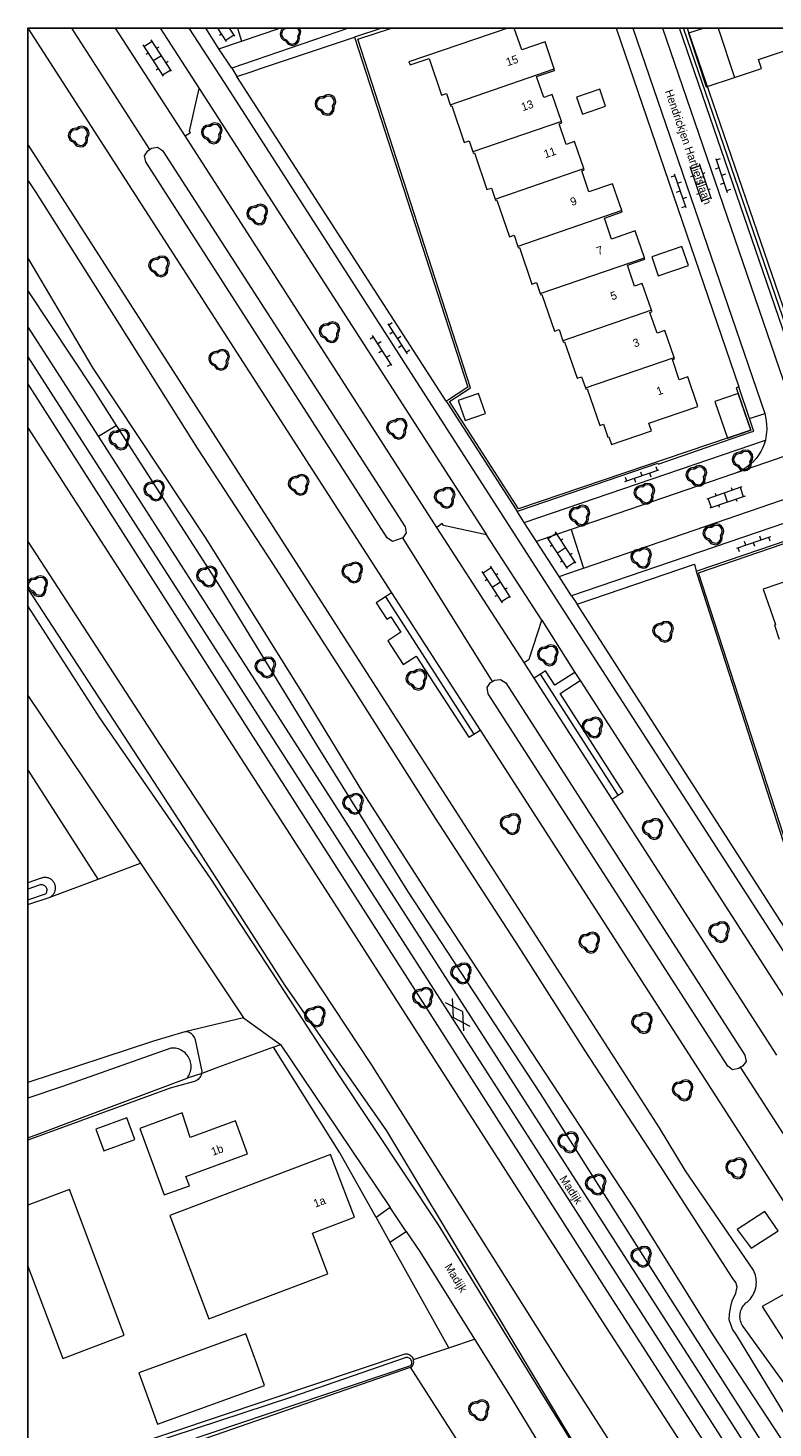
# Model space of a CAD drawing. Header units: metres. Extents: x 231584 to 239351, y 577231 to 577839.
# Tile 4 of 70: x 231584 to 231675, y 577518 to 577691. Entities that reach past the tile are written whole.
import ezdxf
from ezdxf.enums import TextEntityAlignment as Align

# ---------------------------------------------------------------- set-up
doc = ezdxf.new("R2010")
doc.units = ezdxf.units.M
doc.header["$MEASUREMENT"] = 0
for name, color, linetype, lineweight in [('B01', 1, 'Continuous', 0), ('B02', 12, 'Continuous', 0), ('B07', 12, 'Continuous', 0), ('B14', 1, 'Continuous', 0), ('HAAG', 7, 'Continuous', 0), ('LUIFEL', 7, 'Continuous', 0), ('S01', 7, 'Continuous', 0), ('S02', 7, 'Continuous', 0), ('S03', 7, 'Continuous', 0), ('s_BOOM', 7, 'Continuous', 0), ('T00', 34, 'Continuous', 0), ('T01', 1, 'Continuous', 0), ('T09', 72, 'Continuous', 0), ('T10', 7, 'Continuous', 0), ('V01', 8, 'Continuous', 0), ('V02', 253, 'Continuous', 0), ('V06', 254, 'Continuous', 0), ('W00', 140, 'Continuous', 0), ('Z02_huisnummer', 7, 'Continuous', 0), ('Z06_straatnaam', 7, 'Continuous', 0)]:
    doc.layers.add(name, color=color, linetype=linetype, lineweight=lineweight)
doc.styles.add('Style-CHAR_FAST_FONT', font='CHAR_FAST_FONT.shx')

# ---------------------------------------------------------------- blocks, each defined once
blk = doc.blocks.new('BOOM')
at = {"lineweight": -2, "flags": 128}
blk.add_lwpolyline([(12.8, 4), (12.1, 7.4), (10.2, 10.2), (7.3, 12.1), (3.9, 12.8), (0.4, 12.1), (-2.5, 10.1), (-3.9, 10.2), (-7.3, 9.5), (-10.2, 7.6), (-12.1, 4.8), (-12.8, 1.4), (-12.3, -1.4), (-11, -3.9), (-8.9, -5.8), (-6.2, -7), (-3, -11.2), (2.1, -12.8), (5.5, -12.1), (8.4, -10.2), (10.3, -7.4), (11, -4), (10.7, -1.7), (12.1, 0.9), (12.8, 4)], dxfattribs=at)
blk.add_lwpolyline([(11, 4), (10.5, 6.7), (8.9, 8.9), (6.7, 10.5), (3.9, 11), (1.1, 10.5), (-2, 8.3), (-3.8, 8.5), (-6.7, 7.9), (-8.9, 6.4), (-10.5, 4.2), (-11, 1.4), (-10.7, -0.9), (-9.6, -2.9), (-7.9, -4.4), (-5.1, -5.7), (-2, -9.7), (2.2, -11), (4.9, -10.5), (7.1, -9), (8.7, -6.7), (9.2, -3.9), (8.9, -1.3), (10.5, 1.5)], close=True, dxfattribs=at)
blk = doc.blocks.new('GV2')
at = {"color": 0}
for p, q in [((11.8, 20.5), (0, 0)), ((14, 0), (2.2, 20.5)), ((11.8, -20.5), (0, 0)), ((14, 0), (2.1, -20.5))]:
    blk.add_line(p, q, dxfattribs=at)
blk = doc.blocks.new('OV2')
at = {"color": 0}
for p, q in [((3.1, -23), (3.1, 23)), ((3.1, 21), (15.1, 21)), ((15.1, -23), (15.1, 23)), ((0.1, 11.5), (3.1, 11.5)), ((3.1, 0), (15.1, 0)), ((15.1, 10.5), (18.1, 10.5)), ((0.1, -11.5), (3.1, -11.5)), ((15.1, -10.5), (18.1, -10.5)), ((3.1, -21), (15.1, -21))]:
    blk.add_line(p, q, dxfattribs=at)
blk = doc.blocks.new('OV6')
at = {"color": 0}
for p, q in [((0, 0), (44, 0)), ((2, 5), (2, 0)), ((12, 0), (12, -5)), ((22, 5), (22, 0)), ((32, 0), (32, -5)), ((42, 5), (42, 0))]:
    blk.add_line(p, q, dxfattribs=at)

msp = doc.modelspace()

# ---------------------------------------------------------------- linework, layer by layer
at = {"flags": 128}
for points in [[(231583.557, 577690.779), (232382.246, 577690.779), (232382.246, 577231.173), (231583.557, 577231.173)], [(232382.246, 577231.173), (232382.246, 577690.779), (231583.557, 577690.779), (231583.557, 577231.173)]]:
    msp.add_lwpolyline(points, close=True, dxfattribs=at)
at = {"layer": 'B01'}
msp.add_line((231668.575, 577690.779), (231670.595, 577684.691), dxfattribs=at)
at = {"layer": 'B01', "flags": 128}
for points in [[(231642.675, 577690.779), (231630.491, 577686.608), (231630.624, 577686.225), (231632.977, 577687.017), (231634.521, 577682.516), (231635.106, 577682.717), (231635.585, 577681.322)], [(231648.371, 577685.759), (231647.268, 577689.061), (231644.389, 577688.099), (231643.472, 577690.779)], [(231670.595, 577684.691), (231673.916, 577685.793), (231673.555, 577686.881), (231679.397, 577688.82)], [(231649.27, 577679.269), (231648.135, 577682.587), (231647.104, 577682.234), (231646.219, 577684.822), (231648.437, 577685.563), (231648.371, 577685.759)], [(231635.585, 577681.322), (231635.643, 577681.152), (231635.78, 577681.199), (231637.315, 577676.685), (231637.898, 577676.883), (231638.362, 577675.518)], [(231652.039, 577673.473), (231650.911, 577676.796), (231649.867, 577676.442), (231648.997, 577678.986), (231649.328, 577679.099), (231649.27, 577679.269)], [(231638.362, 577675.518), (231638.42, 577675.348), (231638.552, 577675.393), (231640.098, 577670.864), (231640.668, 577671.059), (231641.132, 577669.7)], [(231656.72, 577668.289), (231655.574, 577671.599), (231652.658, 577670.589), (231651.775, 577673.192), (231652.097, 577673.301), (231652.039, 577673.473)], [(231641.132, 577669.7), (231641.19, 577669.53), (231641.33, 577669.578), (231642.869, 577665.058), (231643.44, 577665.252), (231643.91, 577663.87)], [(231659.507, 577662.465), (231658.365, 577665.772), (231655.463, 577664.77), (231654.567, 577667.356), (231656.778, 577668.122), (231656.72, 577668.289)], [(231643.91, 577663.87), (231643.968, 577663.701), (231644.101, 577663.746), (231645.646, 577659.224), (231646.218, 577659.419), (231646.679, 577658.069)], [(231660.382, 577656.006), (231659.241, 577659.323), (231658.273, 577658.99), (231657.414, 577661.558), (231659.571, 577662.28), (231659.507, 577662.465)], [(231646.679, 577658.069), (231646.737, 577657.899), (231646.883, 577657.949), (231648.426, 577653.432), (231648.99, 577653.625), (231649.458, 577652.256)], [(231663.166, 577650.201), (231662.013, 577653.516), (231661.068, 577653.187), (231660.178, 577655.747), (231660.44, 577655.837), (231660.382, 577656.006)], [(231649.458, 577652.256), (231649.516, 577652.086), (231649.653, 577652.133), (231651.207, 577647.632), (231651.759, 577647.822), (231652.236, 577646.439)], [(231652.236, 577646.439), (231652.295, 577646.269), (231652.432, 577646.316), (231653.994, 577641.809), (231654.452, 577641.968), (231654.995, 577640.358), (231655.107, 577640.396), (231655.433, 577639.471), (231660.373, 577641.148), (231660.047, 577642.108), (231666.08, 577644.165), (231664.858, 577647.795), (231663.803, 577647.44), (231662.961, 577649.941), (231663.225, 577650.033), (231663.166, 577650.201)], [(231686.61, 577619.086), (231686.531, 577619.314), (231686.458, 577619.296), (231686.367, 577619.562), (231685.41, 577622.363), (231684.475, 577622.058), (231683.481, 577624.942), (231681.885, 577624.403), (231681.301, 577626.092), (231678.813, 577625.242), (231679.426, 577623.443), (231674.155, 577621.643), (231675.645, 577617.28), (231675.522, 577617.239), (231675.962, 577615.951), (231676.124, 577615.477)], [(231603.529, 577554.105), (231602.555, 577557.118), (231597.339, 577555.21), (231598.864, 577551.04)], [(231600.337, 577547.013), (231603.447, 577548.151), (231603.023, 577549.309), (231610.601, 577552.081), (231609.113, 577556.148), (231603.529, 577554.105)], [(231623.77, 577544.264), (231620.843, 577551.987), (231601.02, 577544.474)], [(231598.864, 577551.04), (231600.337, 577547.013)], [(231601.02, 577544.474), (231605.841, 577531.753), (231620.499, 577537.308)], [(231620.499, 577537.308), (231618.605, 577542.307), (231623.77, 577544.264)]]:
    msp.add_lwpolyline(points, dxfattribs=at)
at = {"layer": 'B02', "flags": 128}
for points in [[(231637.41, 577642.425), (231639.91, 577643.285), (231639.06, 577645.756), (231636.56, 577644.897), (231637.41, 577642.425)], [(231592.913, 577552.437), (231596.715, 577553.835), (231595.729, 577556.517), (231591.926, 577555.119), (231592.913, 577552.437)], [(231595.415, 577529.727), (231588.667, 577547.668), (231583.557, 577545.746)], [(231583.557, 577538.262), (231587.839, 577526.877), (231595.415, 577529.727)], [(231612.696, 577523.539), (231611.733, 577526.193), (231610.391, 577529.892), (231597.216, 577525.112)], [(231597.216, 577525.112), (231599.521, 577518.759)], [(231599.521, 577518.759), (231612.696, 577523.539)]]:
    msp.add_lwpolyline(points, dxfattribs=at)
at = {"layer": 'B07', "flags": 128}
for points in [[(231635.585, 577681.322), (231648.371, 577685.759)], [(231649.27, 577679.269), (231638.362, 577675.518)], [(231641.132, 577669.7), (231652.039, 577673.473)], [(231656.72, 577668.289), (231643.91, 577663.87)], [(231646.679, 577658.069), (231659.507, 577662.465)], [(231660.382, 577656.006), (231649.458, 577652.256)], [(231652.236, 577646.439), (231663.166, 577650.201)]]:
    msp.add_lwpolyline(points, dxfattribs=at)
at = {"layer": 'B14', "flags": 128}
for points in [[(231654.716, 577681.143), (231653.992, 577683.246), (231651.142, 577682.265), (231651.865, 577680.162), (231654.716, 577681.143)], [(231664.121, 577663.868), (231660.413, 577662.592), (231661.219, 577660.249), (231664.927, 577661.525), (231664.121, 577663.868)], [(231671.057, 577645.765), (231668.198, 577644.774), (231669.762, 577640.264)], [(231672.627, 577641.236), (231671.057, 577645.765)], [(231669.762, 577640.264), (231672.627, 577641.236)]]:
    msp.add_lwpolyline(points, dxfattribs=at)
at = {"layer": 'HAAG'}
msp.add_line((231678.35, 577649.881), (231664.304, 577690.779), dxfattribs=at)
at = {"layer": 'LUIFEL', "flags": 128}
msp.add_lwpolyline([(231666.862, 577690.779), (231664.922, 577690.135), (231667.112, 577683.535), (231670.595, 577684.691)], dxfattribs=at)
at = {"layer": 'S02'}
for p, q in [((231608.027, 577689.107), (231606.957, 577690.779)), ((231607.153, 577689.916), (231607.406, 577690.077)), ((231607.919, 577689.276), (231608.93, 577689.923)), ((231609.038, 577689.754), (231608.382, 577690.779))]:
    msp.add_line(p, q, dxfattribs=at)
at = {"layer": 's_BOOM', "flags": 128}
for points in [[(231615.056, 577690.779), (231614.883, 577690.664), (231614.692, 577690.385), (231614.623, 577690.043), (231614.67, 577689.756), (231614.804, 577689.508), (231615.011, 577689.316), (231615.277, 577689.196), (231615.601, 577688.78), (231616.109, 577688.623), (231616.454, 577688.692), (231616.737, 577688.881), (231616.927, 577689.16), (231616.997, 577689.501), (231616.967, 577689.732), (231617.11, 577689.987), (231617.177, 577690.298)], [(231617.177, 577690.298), (231617.107, 577690.64), (231617.012, 577690.779)], [(231585.977, 577622.398), (231585.907, 577622.74), (231585.716, 577623.019), (231585.433, 577623.208), (231585.088, 577623.277), (231584.742, 577623.207), (231584.452, 577623.01), (231584.311, 577623.021), (231583.965, 577622.953), (231583.683, 577622.764), (231583.557, 577622.579)], [(231583.557, 577621.696), (231583.604, 577621.608), (231583.811, 577621.416), (231584.077, 577621.296), (231584.401, 577620.88), (231584.909, 577620.723), (231585.254, 577620.792), (231585.537, 577620.981), (231585.727, 577621.26), (231585.797, 577621.601), (231585.767, 577621.832), (231585.91, 577622.087), (231585.977, 577622.398)]]:
    msp.add_lwpolyline(points, dxfattribs=at)
for points in [[(231616.804, 577690.779), (231615.764, 577690.779), (231615.698, 577690.734), (231615.521, 577690.748), (231615.232, 577690.691), (231615.006, 577690.539), (231614.853, 577690.317), (231614.797, 577690.04), (231614.835, 577689.813), (231614.942, 577689.615), (231615.107, 577689.46), (231615.386, 577689.334), (231615.703, 577688.928), (231616.118, 577688.8), (231616.387, 577688.854), (231616.614, 577689.005), (231616.766, 577689.228), (231616.824, 577689.507), (231616.789, 577689.766), (231616.948, 577690.048), (231617.002, 577690.299), (231616.946, 577690.572)], [(231585.802, 577622.399), (231585.746, 577622.672), (231585.593, 577622.895), (231585.367, 577623.047), (231585.088, 577623.102), (231584.81, 577623.046), (231584.498, 577622.834), (231584.321, 577622.848), (231584.032, 577622.791), (231583.806, 577622.639), (231583.653, 577622.417), (231583.597, 577622.14), (231583.635, 577621.913), (231583.742, 577621.715), (231583.907, 577621.56), (231584.186, 577621.434), (231584.503, 577621.028), (231584.918, 577620.9), (231585.187, 577620.954), (231585.414, 577621.105), (231585.566, 577621.328), (231585.624, 577621.607), (231585.589, 577621.866), (231585.748, 577622.148)]]:
    msp.add_lwpolyline(points, close=True, dxfattribs=at)
at = {"layer": 'T00', "flags": 128}
for points in [[(231664.768, 577690.779), (231678.775, 577650.028), (231680.348, 577645.451), (231680.939, 577643.641)], [(231627.601, 577620.715), (231626.462, 577619.982), (231627.759, 577617.93), (231628.258, 577618.251), (231629.497, 577616.329), (231627.896, 577615.3), (231629.792, 577612.358), (231631.393, 577613.377), (231637.866, 577603.407), (231638.502, 577603.793)], [(231628.358, 577621.202), (231627.601, 577620.715)], [(231627.601, 577620.715), (231638.502, 577603.793)], [(231646.69, 577611.171), (231645.921, 577610.702)], [(231647.336, 577611.565), (231646.69, 577611.171)], [(231656.277, 577596.262), (231646.69, 577611.171)], [(231650.919, 577611.376), (231648.478, 577609.833), (231647.336, 577611.565)], [(231656.277, 577596.262), (231656.906, 577596.674), (231649.11, 577608.808), (231651.571, 577610.378)], [(231638.502, 577603.793), (231639.272, 577604.259)], [(231655.524, 577595.768), (231656.277, 577596.262)], [(231613.798, 577565.227), (231607.044, 577562.746), (231604.962, 577561.979)], [(231621.996, 577552.207), (231613.798, 577565.227)], [(231604.962, 577561.979), (231604.951, 577561.942), (231604.941, 577561.906), (231604.881, 577561.759), (231604.808, 577561.619), (231604.72, 577561.486), (231604.62, 577561.363), (231604.508, 577561.251), (231604.385, 577561.151), (231604.252, 577561.064), (231604.19, 577561.029), (231601.059, 577560.168), (231583.557, 577553.747)], [(231626.446, 577544.24), (231621.996, 577552.207)], [(231672.665, 577540.461), (231676.003, 577542.586), (231674.338, 577544.982), (231670.944, 577542.743), (231672.665, 577540.461)], [(231635.405, 577528.199), (231628.137, 577541.213)], [(231682.877, 577519.724), (231687.96, 577523.278), (231687.949, 577523.272), (231685.021, 577527.722), (231684.336, 577527.263), (231683.015, 577529.431), (231685.355, 577530.638), (231681.106, 577537.256), (231674.029, 577533.292), (231678.221, 577526.73), (231681.931, 577528.685), (231683.08, 577526.573), (231682.51, 577526.286), (231683.544, 577524.574), (231680.862, 577522.965), (231682.877, 577519.724)], [(231583.557, 577512.012), (231589.768, 577513.945), (231630.048, 577527.449), (231630.173, 577527.448), (231630.297, 577527.43), (231630.417, 577527.397), (231630.533, 577527.348), (231630.641, 577527.286), (231630.74, 577527.21), (231630.829, 577527.122), (231630.906, 577527.023), (231630.97, 577526.916), (231631.019, 577526.801), (231631.037, 577526.741)], [(231631.037, 577526.741), (231631.931, 577527.043), (231635.405, 577528.199)]]:
    msp.add_lwpolyline(points, dxfattribs=at)
at = {"layer": 'T01'}
msp.add_line((231627.155, 577690.779), (231623.773, 577689.651), dxfattribs=at)
at = {"layer": 'T01', "flags": 128}
for points in [[(231623.773, 577689.651), (231637.767, 577646.517), (231635.353, 577644.961), (231635.088, 577644.79)], [(231672.627, 577641.236), (231644.003, 577631.53), (231635.489, 577644.748), (231638.083, 577646.435), (231624.195, 577689.391), (231628.354, 577690.779)], [(231671.119, 577646.566), (231670.816, 577646.459), (231672.627, 577641.236)], [(231672.453, 577642.654), (231671.119, 577646.566)], [(231635.088, 577644.79), (231635.226, 577644.577), (231643.702, 577631.428), (231643.828, 577631.232)], [(231643.828, 577631.232), (231643.898, 577631.256), (231644.129, 577631.335), (231661.176, 577637.151), (231661.22, 577637.062), (231669.14, 577639.785), (231672.705, 577641.011), (231672.857, 577641.063), (231673.003, 577641.113), (231672.923, 577641.336), (231672.453, 577642.654)], [(231694.762, 577632.364), (231694.419, 577633.339), (231694.347, 577633.543), (231694.164, 577633.481), (231666.074, 577623.919), (231665.873, 577623.851)], [(231712.683, 577579.705), (231712.493, 577579.64), (231713.115, 577577.813), (231713.445, 577576.845), (231686.116, 577567.546), (231678.499, 577579.759), (231680.111, 577580.745), (231666.159, 577623.658), (231694.234, 577633.275), (231696.438, 577626.8), (231696.64, 577626.868)], [(231665.873, 577623.851), (231665.958, 577623.589), (231679.74, 577580.864), (231678.333, 577580.026), (231678.046, 577579.855), (231678.215, 577579.585), (231685.833, 577567.45), (231685.963, 577567.242)]]:
    msp.add_lwpolyline(points, dxfattribs=at)
at = {"layer": 'T09'}
msp.add_line((231583.557, 577582.791), (231586.157, 577583.651), dxfattribs=at)
at = {"layer": 'T09', "flags": 128}
for points in [[(231676.858, 577523.655), (231671.667, 577530.824), (231671.567, 577530.984), (231671.481, 577531.15), (231671.409, 577531.323), (231671.353, 577531.501), (231671.312, 577531.684), (231671.287, 577531.869), (231671.278, 577532.056), (231671.285, 577532.243), (231671.308, 577532.428), (231671.347, 577532.611), (231671.401, 577532.79), (231671.47, 577532.964), (231671.554, 577533.131), (231671.651, 577533.291), (231671.762, 577533.441), (231671.886, 577533.581), (231672.021, 577533.711), (231672.166, 577533.828), (231672.198, 577533.855), (231672.363, 577534.008), (231672.517, 577534.172), (231672.659, 577534.347), (231672.788, 577534.531), (231672.904, 577534.724), (231673.006, 577534.925), (231673.093, 577535.133), (231673.165, 577535.346), (231673.222, 577535.564), (231673.264, 577535.785), (231673.289, 577536.008), (231673.299, 577536.233), (231673.292, 577536.458), (231673.27, 577536.682), (231673.232, 577536.904), (231673.178, 577537.122), (231673.109, 577537.336), (231673.025, 577537.545), (231672.926, 577537.747), (231664.561, 577550.006), (231661.373, 577555.294), (231629.929, 577604.151), (231583.557, 577676.483)], [(231583.557, 577658.408), (231591.609, 577646.184), (231594.414, 577641.821)], [(231753.778, 577381.058), (231753.656, 577381.072), (231751.722, 577384.345), (231728.979, 577420.241), (231712.33, 577445.642), (231696.574, 577470.406), (231683.284, 577490.843), (231677.455, 577500), (231670.01, 577511.694), (231654.587, 577535.704), (231631.315, 577572.19), (231607.774, 577609.017), (231583.557, 577646.972)], [(231594.414, 577641.821), (231606.934, 577622.347), (231619.307, 577602.145), (231630.322, 577584.46), (231646.648, 577559.507), (231663.02, 577533.73), (231684.227, 577500.445), (231684.517, 577500), (231699.418, 577477.141), (231711.23, 577459.126), (231730.001, 577429.522), (231743.379, 577408.995), (231759.56, 577383.881), (231760.326, 577383.547)], [(231583.557, 577621.704), (231602.712, 577592.269), (231615.182, 577572.801), (231627.732, 577554.901), (231639.034, 577536.091), (231653.975, 577511.103), (231661.11, 577500), (231671.565, 577483.731), (231693.615, 577449.322), (231710.275, 577424.112), (231724.658, 577401.197), (231733.663, 577388.935), (231737.37, 577382.627), (231740.126, 577380.057), (231740.378, 577379.321)], [(231586.157, 577583.651), (231586.249, 577583.694), (231586.337, 577583.744), (231586.422, 577583.8), (231586.501, 577583.863), (231586.575, 577583.932), (231586.644, 577584.007), (231586.706, 577584.087), (231586.762, 577584.172), (231586.811, 577584.26), (231586.853, 577584.353), (231586.888, 577584.448), (231586.915, 577584.546), (231586.934, 577584.646), (231586.945, 577584.746), (231586.948, 577584.848), (231586.943, 577584.949), (231586.931, 577585.05), (231586.91, 577585.149), (231586.882, 577585.246), (231586.846, 577585.341), (231586.802, 577585.433), (231586.752, 577585.521), (231586.695, 577585.605), (231586.631, 577585.684), (231586.562, 577585.757), (231586.486, 577585.826), (231586.406, 577585.887), (231586.321, 577585.943), (231586.232, 577585.991), (231586.139, 577586.033), (231586.044, 577586.067), (231585.946, 577586.093), (231585.846, 577586.111), (231585.745, 577586.122), (231585.644, 577586.124), (231585.543, 577586.119), (231585.442, 577586.106), (231585.343, 577586.084), (231585.246, 577586.055), (231585.168, 577586.026), (231583.557, 577585.473)], [(231602.885, 577567.126), (231599.039, 577565.966), (231583.557, 577560.883)], [(231604.962, 577561.979), (231604.985, 577562.059), (231605.013, 577562.215), (231604.186, 577566.13), (231604.141, 577566.267), (231604.08, 577566.401), (231604.005, 577566.527), (231603.917, 577566.645), (231603.817, 577566.752), (231603.705, 577566.848), (231603.584, 577566.931), (231603.454, 577567), (231603.318, 577567.054), (231603.176, 577567.094), (231603.032, 577567.118), (231602.885, 577567.126)], [(231604.962, 577561.979), (231603.155, 577561.41)], [(231583.557, 577509.608), (231588.662, 577511.242), (231630.696, 577525.799)], [(231630.696, 577525.799), (231630.858, 577525.855), (231630.931, 577525.959), (231630.99, 577526.069), (231631.034, 577526.186), (231631.063, 577526.308), (231631.076, 577526.432), (231631.073, 577526.557), (231631.054, 577526.681), (231631.037, 577526.741)]]:
    msp.add_lwpolyline(points, dxfattribs=at)
at = {"layer": 'T10'}
msp.add_line((231592.207, 577585.923), (231583.557, 577599.436), dxfattribs=at)
at = {"layer": 'T10', "flags": 128}
for points in [[(231592.231, 577640.498), (231594.414, 577641.821)], [(231592.207, 577585.923), (231597.402, 577587.875)], [(231586.157, 577583.651), (231592.207, 577585.923)], [(231610.102, 577568.825), (231602.885, 577567.126)], [(231613.798, 577565.227), (231614.678, 577565.55)], [(231635.405, 577528.199), (231638.576, 577529.255)], [(231643.908, 577505.159), (231630.696, 577525.799)]]:
    msp.add_lwpolyline(points, dxfattribs=at)
at = {"layer": 'V01'}
for p, q in [((231583.557, 577690.779), (231628.358, 577621.202)), ((231598.55, 577675.815), (231588.942, 577690.779)), ((231602.929, 577677.488), (231594.324, 577690.779)), ((231592.231, 577640.498), (231583.557, 577654.015)), ((231583.557, 577650.268), (231754.73, 577383.497))]:
    msp.add_line(p, q, dxfattribs=at)
at = {"layer": 'V01', "flags": 128}
for points in [[(231633.926, 577629.263), (231602.929, 577677.488)], [(231629.726, 577627.956), (231628.485, 577627.527), (231627.829, 577627.99), (231598.057, 577674.29), (231597.9, 577675.021), (231598.316, 577675.646), (231598.55, 577675.815)], [(231598.55, 577675.815), (231598.784, 577675.984), (231599.524, 577676.113), (231600.149, 577675.697), (231630.014, 577629.339), (231630.17, 577628.587), (231629.726, 577627.956)], [(231756.511, 577384.522), (231749.509, 577395.399), (231592.231, 577640.498)], [(231644.681, 577612.631), (231633.926, 577629.263)], [(231640.79, 577610.277), (231629.726, 577627.956)], [(231628.358, 577621.202), (231639.272, 577604.259)], [(231645.921, 577610.702), (231644.681, 577612.631)], [(231671.363, 577562.744), (231671.154, 577562.612), (231670.374, 577562.447), (231669.783, 577562.877), (231640.259, 577608.756), (231640.143, 577609.537), (231640.559, 577610.131), (231640.79, 577610.277)], [(231640.79, 577610.277), (231641.02, 577610.423), (231641.784, 577610.521), (231642.421, 577610.091), (231671.884, 577564.254), (231672.038, 577563.462), (231671.572, 577562.875), (231671.363, 577562.744)], [(231655.524, 577595.768), (231645.921, 577610.702)], [(231639.272, 577604.259), (231677.992, 577544.102), (231678.949, 577542.615)], [(231675.802, 577564.231), (231655.524, 577595.768)], [(231682.764, 577545.059), (231671.363, 577562.744)]]:
    msp.add_lwpolyline(points, dxfattribs=at)
at = {"layer": 'V02'}
for p, q in [((231599.855, 577690.779), (231604.664, 577683.308)), ((231607.088, 577688.216), (231605.448, 577690.779)), ((231623.049, 577690.779), (231608.653, 577685.834)), ((231609.355, 577690.779), (231609.862, 577689.166)), ((231609.862, 577689.166), (231614.572, 577690.779)), ((231656.043, 577690.779), (231671.119, 577646.566)), ((231658.098, 577690.779), (231674.33, 577643.302)), ((231661.735, 577690.779), (231677.567, 577644.511))]:
    msp.add_line(p, q, dxfattribs=at)
at = {"layer": 'V02', "flags": 128}
for points in [[(231691.584, 577553.791), (231681.887, 577568.916), (231649.04, 577619.837), (231607.763, 577684.047), (231603.404, 577690.779)], [(231609.307, 577684.785), (231611.048, 577685.392), (231612.183, 577685.786), (231623.773, 577689.651)], [(231679.497, 577645.158), (231677.924, 577649.735), (231663.816, 577690.779)], [(231607.088, 577688.216), (231609.862, 577689.166)], [(231608.653, 577685.834), (231607.088, 577688.216)], [(231608.653, 577685.834), (231609.307, 577684.785)], [(231635.088, 577644.79), (231609.307, 577684.785)], [(231602.929, 577677.488), (231603.585, 577677.899), (231603.444, 577678.077), (231604.664, 577683.308)], [(231604.664, 577683.308), (231640.067, 577628.347)], [(231672.453, 577642.654), (231674.33, 577643.302)], [(231674.33, 577643.302), (231674.473, 577642.648), (231674.553, 577641.984), (231674.569, 577641.315), (231674.521, 577640.648), (231674.41, 577639.988)], [(231644.682, 577629.846), (231674.41, 577639.988)], [(231683.705, 577640.396), (231670.839, 577635.996)], [(231674.41, 577639.988), (231674.261, 577639.505), (231674.07, 577639.037), (231673.841, 577638.587), (231673.573, 577638.158), (231673.27, 577637.754), (231672.933, 577637.377), (231672.565, 577637.03), (231672.168, 577636.717), (231671.746, 577636.439), (231671.302, 577636.198), (231670.839, 577635.996)], [(231670.839, 577635.996), (231670.36, 577635.834), (231650.484, 577629.005)], [(231651.993, 577624.237), (231688.733, 577636.86)], [(231694.479, 577635.828), (231650.541, 577620.842)], [(231644.682, 577629.846), (231643.87, 577631.166), (231643.828, 577631.232)], [(231640.067, 577628.347), (231634.758, 577629.489), (231634.599, 577629.731), (231633.926, 577629.263)], [(231646.209, 577627.536), (231644.682, 577629.846)], [(231650.484, 577629.005), (231649.758, 577628.755), (231646.209, 577627.536)], [(231650.484, 577629.005), (231651.993, 577624.237)], [(231646.863, 577617.841), (231640.067, 577628.347)], [(231649.018, 577623.215), (231646.209, 577627.536)], [(231649.018, 577623.215), (231651.382, 577624.027), (231651.993, 577624.237)], [(231651.203, 577619.786), (231665.683, 577624.712), (231665.873, 577623.851)], [(231650.541, 577620.842), (231649.018, 577623.215)], [(231650.541, 577620.842), (231651.203, 577619.786)], [(231685.134, 577566.957), (231684.999, 577567.166), (231683.295, 577569.814), (231651.203, 577619.786)], [(231644.681, 577612.631), (231645.286, 577613.023), (231646.863, 577617.841)], [(231646.863, 577617.841), (231650.919, 577611.376)], [(231650.919, 577611.376), (231651.571, 577610.378)], [(231651.571, 577610.378), (231681.887, 577563.33)], [(231628.178, 577545.452), (231626.446, 577544.24)], [(231630.142, 577542.529), (231628.178, 577545.452)], [(231626.446, 577544.24), (231628.137, 577541.213)], [(231628.137, 577541.213), (231630.142, 577542.529)]]:
    msp.add_lwpolyline(points, dxfattribs=at)
at = {"layer": 'V06'}
msp.add_line((231583.557, 577608.55), (231597.402, 577587.875), dxfattribs=at)
at = {"layer": 'V06', "flags": 128}
for points in [[(231735.077, 577381.348), (231733.085, 577383.082), (231730.579, 577387.082), (231724.833, 577396.636), (231717.468, 577409.373), (231696.821, 577441.963), (231687.95, 577456.758), (231665.224, 577492.918), (231660.838, 577500), (231653.916, 577511.178), (231646.992, 577522.391), (231634.142, 577543.337), (231621.793, 577561.939), (231613.583, 577574.518), (231606.112, 577585.93), (231592.421, 577605.775), (231583.557, 577619.604)], [(231597.402, 577587.875), (231610.102, 577568.825)], [(231610.102, 577568.825), (231614.678, 577565.55)], [(231614.678, 577565.55), (231620.252, 577557.25), (231628.178, 577545.452)], [(231630.142, 577542.529), (231631.815, 577540.038), (231638.576, 577529.255)], [(231638.576, 577529.255), (231642.98, 577522.234), (231656.422, 577500), (231657.444, 577498.309)]]:
    msp.add_lwpolyline(points, dxfattribs=at)
at = {"layer": 'W00', "flags": 128}
for points in [[(231678.045, 577517.967), (231670.891, 577529.698), (231670.36, 577530.474), (231669.952, 577531.638), (231669.997, 577532.385), (231670.134, 577533.287), (231670.303, 577533.987), (231670.782, 577534.936), (231670.92, 577535.683), (231670.763, 577536.211), (231670.326, 577536.847), (231661.394, 577550.687), (231652.212, 577564.76), (231644.06, 577577.53), (231633.769, 577593.418), (231623.587, 577609.477), (231613.734, 577624.791), (231604.458, 577639.004), (231594.151, 577655.42), (231584.515, 577670.58), (231583.557, 577672.071)], [(231583.557, 577662.404), (231591.558, 577648.868), (231605.47, 577627.907), (231617.574, 577608.449), (231624.775, 577596.656), (231633.786, 577582.598), (231645.622, 577564.523), (231658.254, 577545.299), (231667.859, 577529.907), (231678.805, 577513.197), (231689.238, 577496.345), (231693.641, 577489.87), (231698.326, 577482.774), (231702.579, 577476.196), (231706.462, 577470.337), (231711.565, 577462.593), (231715.773, 577456.266), (231720.649, 577448.43), (231724.476, 577442.774), (231728.261, 577436.762), (231732.804, 577429.716), (231738.633, 577420.44)], [(231750.655, 577379.748), (231750.374, 577380.339), (231750.263, 577381.457), (231748.699, 577384.992), (231738.751, 577400.32), (231692.331, 577472.804), (231674.713, 577500), (231654.373, 577531.397), (231620.95, 577583.523), (231583.557, 577641.607)], [(231583.557, 577627.509), (231599.829, 577602.446), (231625.823, 577563.075), (231649.374, 577525.774), (231665.87, 577500), (231686.115, 577468.37), (231711.138, 577429.492), (231737.74, 577388.281), (231743.35, 577381.023), (231744.422, 577379.804), (231745.193, 577378.953)], [(231585.255, 577585.236), (231585.151, 577585.233), (231585.048, 577585.214), (231583.557, 577584.699)], [(231583.557, 577583.39), (231585.733, 577584.096), (231585.779, 577584.154), (231585.833, 577584.244), (231585.873, 577584.34), (231585.897, 577584.442), (231585.906, 577584.546), (231585.899, 577584.65), (231585.876, 577584.753), (231585.838, 577584.85), (231585.785, 577584.94), (231585.719, 577585.022), (231585.642, 577585.092), (231585.555, 577585.15), (231585.46, 577585.194), (231585.359, 577585.222), (231585.255, 577585.236)], [(231603.155, 577561.41), (231603.258, 577561.552), (231603.359, 577561.714), (231603.445, 577561.885), (231603.517, 577562.062), (231603.574, 577562.245), (231603.615, 577562.431), (231603.641, 577562.621), (231603.65, 577562.812), (231603.644, 577563.003), (231603.622, 577563.193), (231603.584, 577563.38), (231603.53, 577563.563), (231603.461, 577563.742), (231603.378, 577563.914), (231603.28, 577564.078), (231603.169, 577564.234), (231603.046, 577564.38), (231602.911, 577564.515), (231602.764, 577564.638), (231602.609, 577564.749), (231602.444, 577564.846), (231602.272, 577564.929), (231602.093, 577564.998), (231601.91, 577565.051), (231601.722, 577565.089), (231601.532, 577565.111), (231601.341, 577565.117), (231601.15, 577565.107), (231587.791, 577560.375), (231583.557, 577558.937)], [(231583.557, 577554.069), (231584.784, 577554.508), (231589.889, 577556.426), (231603.155, 577561.41)], [(231630.841, 577526.256), (231630.85, 577526.356), (231630.843, 577526.455), (231630.82, 577526.553), (231630.782, 577526.646), (231630.73, 577526.731), (231630.665, 577526.807), (231630.588, 577526.872), (231630.502, 577526.924), (231630.409, 577526.961), (231630.312, 577526.983), (231630.212, 577526.99), (231630.112, 577526.98), (231630.015, 577526.955), (231616.023, 577522.088), (231583.557, 577511.436)], [(231583.557, 577510.124), (231602.699, 577516.557), (231630.73, 577525.992), (231630.777, 577526.067), (231630.817, 577526.159), (231630.841, 577526.256)]]:
    msp.add_lwpolyline(points, dxfattribs=at)

# ---------------------------------------------------------------- block references
at = {"layer": 'S01', "xscale": 0.1, "yscale": 0.1, "zscale": 0.1, "rotation": 32.6861672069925}
msp.add_blockref('GV2', (231635.928, 577568.858), dxfattribs=at)
at = {"layer": 'S02', "xscale": 0.1, "yscale": 0.1, "zscale": 0.1}
for name, p, rotation in [('OV2', (231598.727, 577686.587), 32.9212148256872), ('OV2', (231665.599, 577671.384), 18.87533791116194), ('OV6', (231668.295, 577674.688), 288.8901838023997), ('OV6', (231664.636, 577668.624), 108.8753379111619), ('OV6', (231628.396, 577649.204), 122.7346850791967), ('OV2', (231669.843, 577632.062), 108.9615161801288), ('OV2', (231648.526, 577625.968), 33.02712996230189), ('OV2', (231640.504, 577621.724), 32.88852774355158)]:
    msp.add_blockref(name, p, dxfattribs=dict(at, rotation=rotation))
at = {"layer": 'S03', "xscale": 0.1, "yscale": 0.1, "zscale": 0.1}
for p, rotation in [((231627.892, 577654.349), 302.7346850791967), ((231657.113, 577634.926), 18.8375805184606), ((231675.027, 577628.081), 198.8330466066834)]:
    msp.add_blockref('OV6', p, dxfattribs=dict(at, rotation=rotation))
at = {"layer": 's_BOOM', "xscale": 0.1, "yscale": 0.1, "zscale": 0.1}
for p in [(231620.2, 577681.3), (231606.2, 577677.8), (231589.8, 577677.4), (231611.8, 577667.8), (231599.7, 577661.4), (231620.7, 577653.3), (231607.1, 577649.9), (231594.8, 577640.1), (231629, 577641.4), (231671.6, 577637.5), (231665.9, 577635.6), (231599.1, 577633.8), (231616.9, 577634.5), (231634.9, 577632.9), (231659.5, 577633.4), (231651.5, 577630.7), (231668, 577628.4), (231659.1, 577625.5), (231605.6, 577623.2), (231623.5, 577623.7), (231661.8, 577616.4), (231647.6, 577613.5), (231612.8, 577612), (231631.4, 577610.5), (231653.1, 577604.6), (231623.6, 577595.2), (231643, 577592.7), (231660.5, 577592.1), (231652.7, 577578.1), (231668.7, 577579.4), (231636.9, 577574.3), (231632.2, 577571.3), (231618.9, 577569), (231659.2, 577568.2), (231664.2, 577559.9), (231650.1, 577553.5), (231670.8, 577550.3), (231653.5, 577548.3), (231659.1, 577539.4), (231639.1, 577520.5)]:
    msp.add_blockref('BOOM', p, dxfattribs=at)

# ---------------------------------------------------------------- texts
at = {"layer": 'Z02_huisnummer', "style": 'Style-CHAR_FAST_FONT'}
for s, rotation, p in [('15', 18.9, (231643.192, 577686.771)), ('13', 19.1, (231645.069, 577681.24)), ('11', 19.1, (231647.848, 577675.439)), ('9', 19.1, (231650.765, 577669.433)), ('7', 19, (231653.996, 577663.377)), ('5', 18.9, (231655.71, 577657.809)), ('3', 19, (231658.482, 577652.003)), ('1', 19, (231661.381, 577646.1)), ('1b', 20.1, (231606.867, 577552.552)), ('1a', 20.8, (231619.466, 577546.165))]:
    msp.add_text(s, height=1, rotation=rotation, dxfattribs=at).set_placement(p, align=Align.MIDDLE_CENTER)
at = {"layer": 'Z06_straatnaam', "style": 'Style-CHAR_FAST_FONT'}
for s, rotation, p in [('Hendrickjen Hartliefslaan', 289.1, (231664.926, 577676.128)), ('Madijk', 303.2, (231650.48, 577547.658)), ('Madijk', 301.9, (231636.289, 577536.804))]:
    msp.add_text(s, height=1, rotation=rotation, dxfattribs=at).set_placement(p, align=Align.MIDDLE_CENTER)

doc.saveas('drawing.dxf')
